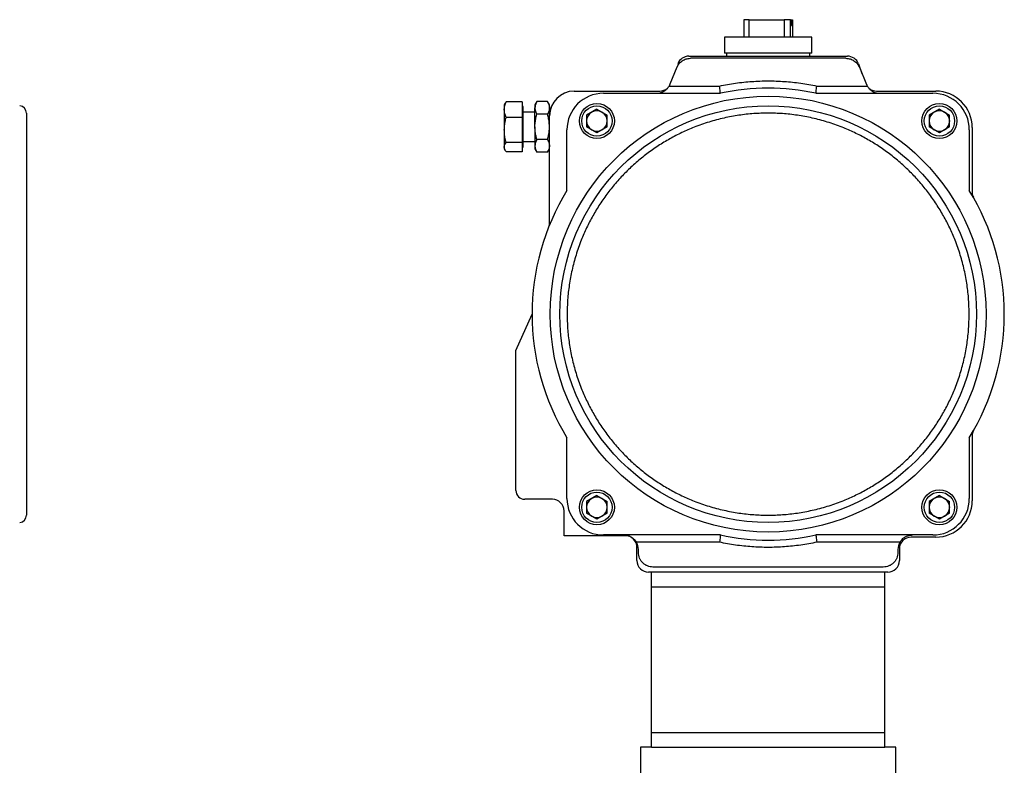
# Model space of a CAD drawing. Header units: millimetres. Extents: x 441 to 3746, y -9 to 3132.
# Tile 8 of 8: x 2964 to 3639, y 1669 to 2180. Entities that reach past the tile are written whole.
import ezdxf

# ---------------------------------------------------------------- set-up
doc = ezdxf.new("R2010")
doc.units = ezdxf.units.MM

msp = doc.modelspace()

# ---------------------------------------------------------------- linework, layer by layer
at = {"color": 7, "linetype": 'Continuous', "lineweight": 25}
for p, q in [((3460.38, 2180.24), (3460.38, 2168.24)), ((3464.14, 2180.24), (3460.38, 2180.24)), ((3464.14, 2168.24), (3464.14, 2180.24)), ((3464.14, 2180.24), (3488.1, 2180.24)), ((3488.1, 2180.24), (3488.1, 2168.24)), ((3492.33, 2180.24), (3488.1, 2180.24)), ((3492.33, 2168.24), (3492.33, 2180.24)), ((3492.33, 2180.24), (3492.91, 2180.24)), ((3492.91, 2180.24), (3492.91, 2176.24)), ((3492.91, 2180.24), (3493.15, 2180.24)), ((3492.91, 2176.24), (3493.15, 2176.24)), ((3493.15, 2176.24), (3493.15, 2180.24)), ((3493.15, 2180.24), (3493.73, 2180.24)), ((3493.73, 2180.24), (3493.73, 2168.24)), ((3447.06, 2168.24), (3447.06, 2157.24)), ((3507.06, 2168.24), (3447.06, 2168.24)), ((3507.06, 2157.24), (3507.06, 2168.24)), ((3422.66, 2155.24), (3531.45, 2155.24)), ((3507.06, 2157.24), (3447.06, 2157.24)), ((3448.56, 2157.24), (3448.56, 2155.24)), ((3505.56, 2155.24), (3505.56, 2157.24)), ((3530.39, 2153.74), (3423.72, 2153.74)), ((3538.97, 2149.97), (3541.37, 2143.38)), ((3414.49, 2147.58), (3409.63, 2135.91)), ((3539.62, 2147.58), (3544.49, 2135.89)), ((3409.63, 2135.91), (3409.05, 2134.74)), ((3409.05, 2134.74), (3443.77, 2134.74)), ((3510.34, 2134.74), (3545.06, 2134.74)), ((3344.06, 2131.24), (3402.72, 2131.24)), ((3364.06, 2129.74), (3444.3, 2129.74)), ((3509.81, 2129.74), (3590.06, 2129.74)), ((3551.39, 2131.24), (3592.06, 2131.24)), ((3296.73, 2122.91), (3296.06, 2121.74)), ((3296.06, 2121.74), (3296.06, 2118.51)), ((3297.4, 2123.88), (3296.78, 2122.88)), ((3308.26, 2123.88), (3297.4, 2123.88)), ((3308.26, 2123.88), (3308.26, 2113.14)), ((3318.4, 2124.06), (3317.06, 2121.74)), ((3317.06, 2121.74), (3317.06, 2119.73)), ((3325.72, 2124.06), (3318.4, 2124.06)), ((3327.06, 2121.74), (3325.72, 2124.06)), ((3327.06, 2119.73), (3327.06, 2121.74)), ((3296.06, 2118.51), (3296.06, 2104.57)), ((3309.06, 2120.59), (3308.26, 2120.59)), ((3309.06, 2104.74), (3309.06, 2120.59)), ((3317.06, 2116.74), (3309.06, 2116.74)), ((3317.06, 2106.74), (3317.06, 2119.73)), ((3325.72, 2115.4), (3318.4, 2115.4)), ((3327.06, 2114.24), (3327.06, 2119.73)), ((3327.24, 2116.74), (3327.06, 2116.74)), ((3327.06, 2040.59), (3327.06, 2114.24)), ((3359.56, 2118.84), (3352.54, 2114.79)), ((3352.54, 2114.79), (3352.54, 2106.69)), ((3359.56, 2118.84), (3366.57, 2114.79)), ((3366.57, 2106.69), (3366.57, 2114.79)), ((3594.56, 2118.84), (3587.54, 2114.79)), ((3587.54, 2114.79), (3587.54, 2106.69)), ((3594.56, 2118.84), (3601.57, 2114.79)), ((3601.57, 2106.69), (3601.57, 2114.79)), ((3308.26, 2113.14), (3297.4, 2113.14)), ((3308.26, 2113.14), (3308.26, 2096)), ((3296.06, 2104.57), (3296.06, 2092.8)), ((3309.06, 2092.89), (3309.06, 2104.74)), ((3317.06, 2106.74), (3317.06, 2093.75)), ((3339.06, 2063.09), (3339.06, 2104.74)), ((3359.56, 2102.64), (3352.54, 2106.69)), ((3366.57, 2106.69), (3359.56, 2102.64)), ((3594.56, 2102.64), (3587.54, 2106.69)), ((3601.57, 2106.69), (3594.56, 2102.64)), ((3615.06, 2104.74), (3615.06, 2063.09)), ((3617.06, 2106.24), (3617.06, 2061.35)), ((3308.26, 2096), (3297.4, 2096)), ((3308.26, 2096), (3308.26, 2089.6)), ((3309.06, 2096.74), (3317.06, 2096.74)), ((3325.72, 2098.08), (3318.4, 2098.08)), ((3296.06, 2092.8), (3296.06, 2091.74)), ((3296.06, 2091.74), (3296.73, 2090.57)), ((3308.26, 2089.6), (3297.4, 2089.6)), ((3308.26, 2092.89), (3309.06, 2092.89)), ((3317.06, 2093.75), (3317.06, 2091.74)), ((3317.06, 2091.74), (3318.4, 2089.42)), ((3325.72, 2089.42), (3318.4, 2089.42)), ((3325.72, 2089.42), (3327.06, 2091.74)), ((3304.06, 1953.24), (3315.06, 1978.24)), ((3304.06, 1857.24), (3304.06, 1953.24)), ((3339.06, 1851.74), (3339.06, 1893.38)), ((3615.06, 1893.38), (3615.06, 1851.74)), ((3617.06, 1895.12), (3617.06, 1850.24)), ((3329.06, 1851.24), (3310.06, 1851.24)), ((3359.56, 1853.84), (3352.54, 1849.79)), ((3359.56, 1853.84), (3366.57, 1849.79)), ((3594.56, 1853.84), (3587.54, 1849.79)), ((3594.56, 1853.84), (3601.57, 1849.79)), ((3352.54, 1849.79), (3352.54, 1841.69)), ((3366.57, 1841.69), (3366.57, 1849.79)), ((3587.54, 1849.79), (3587.54, 1841.69)), ((3601.57, 1841.69), (3601.57, 1849.79)), ((3337.06, 1826.24), (3337.06, 1843.24)), ((3359.56, 1837.64), (3352.54, 1841.69)), ((3366.57, 1841.69), (3359.56, 1837.64)), ((3594.56, 1837.64), (3587.54, 1841.69)), ((3601.57, 1841.69), (3594.56, 1837.64)), ((3379.06, 1826.24), (3337.06, 1826.24)), ((3444.3, 1826.74), (3364.06, 1826.74)), ((3590.06, 1826.74), (3509.81, 1826.74)), ((3592.06, 1825.24), (3575.06, 1825.24)), ((3443.77, 1821.74), (3386.72, 1821.74)), ((3387.06, 1809.24), (3387.06, 1818.24)), ((3567.4, 1821.74), (3510.34, 1821.74)), ((3567.06, 1817.24), (3567.06, 1809.24)), ((3388.06, 1814.74), (3388.06, 1816.74)), ((3566.06, 1816.74), (3566.06, 1814.74)), ((3556.06, 1804.74), (3398.06, 1804.74)), ((3559.06, 1801.24), (3395.06, 1801.24)), ((3397.06, 1791.24), (3397.06, 1801.24)), ((3557.06, 1791.24), (3557.06, 1801.24)), ((3397.06, 1691.24), (3397.06, 1791.24)), ((3397.06, 1791.24), (3557.06, 1791.24)), ((3557.06, 1691.24), (3557.06, 1791.24)), ((3397.06, 1681.24), (3397.06, 1691.24)), ((3397.06, 1691.24), (3557.06, 1691.24)), ((3557.06, 1681.24), (3557.06, 1691.24)), ((3389.56, 1681.24), (3389.56, 1656.24)), ((3397.06, 1681.24), (3389.56, 1681.24)), ((3397.06, 1681.24), (3557.06, 1681.24)), ((3564.56, 1681.24), (3557.06, 1681.24)), ((3564.56, 1656.24), (3564.56, 1681.24))]:
    msp.add_line(p, q, dxfattribs=at)
for centre, radius in [((3477.06, 1978.24), 149.5), ((3477.06, 1978.24), 142.88), ((3359.56, 2110.74), 12), ((3359.56, 2110.74), 10.4), ((3594.56, 2110.74), 12), ((3594.56, 2110.74), 10.4), ((3359.56, 1845.74), 12), ((3594.56, 1845.74), 12), ((3359.56, 1845.74), 10.4), ((3594.56, 1845.74), 10.4)]:
    msp.add_circle(centre, radius, dxfattribs=at)
for centre, radius, start, end in [((3422.66, 2147.24), 8, 90, 160), ((3531.45, 2147.24), 8, 20, 90), ((3553.72, 2139.74), 10, 202.61986, 210), ((3344.06, 2114.24), 17, 90, 180), ((3364.06, 2104.74), 25, 90, 180), ((3402.72, 2139.24), 8, 270, 312.30952), ((3477.06, 1978.24), 155, 77.80094, 102.19906), ((3551.39, 2139.24), 8, 227.76609, 270), ((3590.06, 2104.74), 25, 0, 90), ((3592.06, 2106.24), 25, 0, 90), ((2963.21, 2116.13), 5, 0, 85.29215), ((3359.56, 2110.74), 7.02, 120, 180), ((3359.56, 2110.74), 7.02, 60, 120), ((3359.56, 2110.74), 7.02, 0, 60), ((3594.56, 2110.74), 7.02, 120, 180), ((3594.56, 2110.74), 7.02, 60, 120), ((3594.56, 2110.74), 7.02, 0, 60), ((3359.56, 2110.74), 7.02, 180, 240), ((3359.56, 2110.74), 7.02, 300, 0), ((3594.56, 2110.74), 7.02, 180, 240), ((3594.56, 2110.74), 7.02, 300, 0), ((3359.56, 2110.74), 7.02, 240, 300), ((3594.56, 2110.74), 7.02, 240, 300), ((3477.06, 1978.24), 162, 148.41366, 211.58634), ((3477.06, 1978.24), 162, 328.41366, 31.58634), ((3623.06, 2061.35), 6, 180, 209.65185), ((3321.06, 2040.59), 6, 338.21321, 0), ((3623.06, 1895.12), 6, 150.34815, 180), ((3310.06, 1857.24), 6, 180, 270), ((3329.06, 1843.24), 8, 0, 90), ((3364.06, 1851.74), 25, 180, 270), ((3359.56, 1845.74), 7.02, 120, 180), ((3359.56, 1845.74), 7.02, 60, 120), ((3359.56, 1845.74), 7.02, 0, 60), ((3594.56, 1845.74), 7.02, 120, 180), ((3590.06, 1851.74), 25, 270, 0), ((3594.56, 1845.74), 7.02, 60, 120), ((3594.56, 1845.74), 7.02, 0, 60), ((3359.56, 1845.74), 7.02, 180, 240), ((3359.56, 1845.74), 7.02, 300, 0), ((3594.56, 1845.74), 7.02, 180, 240), ((3592.06, 1850.24), 25, 270, 0), ((3594.56, 1845.74), 7.02, 300, 0), ((2963.21, 1840.34), 5, 274.70785, 0), ((3359.56, 1845.74), 7.02, 240, 300), ((3594.56, 1845.74), 7.02, 240, 300), ((3379.06, 1818.24), 8, 0, 90), ((3477.06, 1978.24), 155, 257.80094, 282.19906), ((3575.06, 1817.24), 8, 90, 180), ((3378.06, 1816.74), 10, 0, 30), ((3576.06, 1816.74), 10, 150, 180), ((3395.06, 1809.24), 8, 180, 270), ((3559.06, 1809.24), 8, 270, 0)]:
    msp.add_arc(centre, radius, start, end, dxfattribs=at)
for points, knots in [([(3414.49, 2147.58), (3414.95, 2148.46), (3415.85, 2150.2), (3418.1, 2152.16), (3420.78, 2153.49), (3422.74, 2153.65), (3423.72, 2153.74)], [0, 0, 0, 0, 0.2499994, 0.4999991, 0.7500001, 1, 1, 1, 1]), ([(3530.39, 2153.74), (3531.37, 2153.65), (3533.33, 2153.49), (3536.01, 2152.16), (3538.26, 2150.2), (3539.17, 2148.46), (3539.62, 2147.58)], [0, 0, 0, 0, 0.2499999, 0.5000009, 0.7500006, 1, 1, 1, 1]), ([(3400.39, 2129.74), (3400.39, 2129.74), (3401.07, 2129.74), (3402.43, 2129.88), (3404.63, 2130.57), (3406.7, 2131.84), (3408.23, 2133.42), (3408.85, 2134.42), (3409.05, 2134.74)], [0, 0, 0, 0, 0.001702, 0.21046, 0.425616, 0.701117, 0.903678, 1, 1, 1, 1]), ([(3443.77, 2134.74), (3447.42, 2135.44), (3454.73, 2136.84), (3465.86, 2137.97), (3477.06, 2138.37), (3488.25, 2137.97), (3499.38, 2136.84), (3506.69, 2135.44), (3510.34, 2134.74)], [0, 0, 0, 0, 0.16619, 0.332888, 0.5, 0.667104, 0.833807, 1, 1, 1, 1]), ([(3444.3, 2129.74), (3444.3, 2129.81), (3444.28, 2129.91), (3444.22, 2130.53), (3444.13, 2131.37), (3443.98, 2132.77), (3443.84, 2134.08), (3443.77, 2134.74)], [0, 0, 0, 0, 0.241546, 0.368367, 0.49891, 0.749335, 1, 1, 1, 1]), ([(3509.81, 2129.74), (3509.82, 2129.81), (3509.83, 2129.91), (3509.89, 2130.53), (3509.98, 2131.37), (3510.13, 2132.77), (3510.27, 2134.08), (3510.34, 2134.74)], [0, 0, 0, 0, 0.241619, 0.368424, 0.498909, 0.749335, 1, 1, 1, 1]), ([(3545.06, 2134.74), (3545.55, 2134.03), (3546.61, 2132.49), (3548.54, 2131.09), (3550.45, 2130.23), (3552.11, 2129.82), (3553.21, 2129.74), (3553.72, 2129.74), (3553.72, 2129.74)], [0, 0, 0, 0, 0.217562, 0.475996, 0.65606, 0.841211, 0.998297, 1, 1, 1, 1]), ([(3296.06, 2118.51), (3296.06, 2118.64), (3296.07, 2119.6), (3296.36, 2121.42), (3297.05, 2123.05), (3297.4, 2123.88)], [0, 0, 0, 0, 0.070103, 0.530791, 1, 1, 1, 1]), ([(3318.4, 2124.06), (3318.02, 2123.35), (3317.27, 2121.94), (3317.13, 2120.47), (3317.06, 2119.73)], [0, 0, 0, 0, 0.4954587, 1, 1, 1, 1]), ([(3325.72, 2124.06), (3326.09, 2123.35), (3326.85, 2121.94), (3326.99, 2120.47), (3327.06, 2119.73)], [0, 0, 0, 0, 0.495459, 1, 1, 1, 1]), ([(2968.21, 2116.13), (2968.21, 2116.06), (2968.21, 2115.92), (2968.21, 2114.78), (2968.21, 2112.89), (2968.21, 2110.15), (2968.21, 2106.76), (2968.21, 2102.86), (2968.21, 2098.59), (2968.21, 2093.73), (2968.21, 2088.29), (2968.21, 2082.31), (2968.21, 2075.82), (2968.21, 2068.87), (2968.21, 2061.5), (2968.21, 2053.78), (2968.21, 2045.76), (2968.21, 2037.51), (2968.21, 2028.54), (2968.21, 2018.88), (2968.21, 2008.61), (2968.21, 1998.36), (2968.21, 1988.25), (2968.21, 1981.55), (2968.21, 1978.24)], [0, 0, 0, 0, 0.04582, 0.092802, 0.140878, 0.189965, 0.239974, 0.282514, 0.325404, 0.368618, 0.41229, 0.456092, 0.5, 0.543905, 0.587708, 0.631382, 0.674594, 0.717484, 0.760026, 0.810033, 0.85912, 0.907195, 0.954179, 1, 1, 1, 1]), ([(3297.4, 2113.14), (3297.02, 2114.01), (3296.27, 2115.77), (3296.13, 2117.59), (3296.06, 2118.51)], [0, 0, 0, 0, 0.495458, 1, 1, 1, 1]), ([(3317.06, 2119.73), (3317.06, 2119.62), (3317.07, 2118.85), (3317.36, 2117.38), (3318.05, 2116.06), (3318.4, 2115.4)], [0, 0, 0, 0, 0.0701036, 0.5307937, 1, 1, 1, 1]), ([(3317.06, 2106.74), (3317.08, 2107.52), (3317.13, 2109.38), (3317.57, 2112.28), (3318.12, 2114.36), (3318.4, 2115.4)], [0, 0, 0, 0, 0.268403, 0.63237, 1, 1, 1, 1]), ([(3327.06, 2119.73), (3327.05, 2119.62), (3327.04, 2118.85), (3326.75, 2117.38), (3326.06, 2116.06), (3325.72, 2115.4)], [0, 0, 0, 0, 0.070104, 0.530794, 1, 1, 1, 1]), ([(3327.06, 2106.74), (3327.03, 2107.52), (3326.98, 2109.38), (3326.54, 2112.28), (3325.99, 2114.36), (3325.72, 2115.4)], [0, 0, 0, 0, 0.268403, 0.63237, 1, 1, 1, 1]), ([(3614.95, 1978.24), (3614.88, 1981.55), (3614.74, 1988.25), (3613.59, 1998.36), (3611.71, 2008.6), (3608.97, 2018.88), (3605.58, 2028.54), (3601.68, 2037.51), (3597.41, 2045.76), (3592.54, 2053.78), (3587.11, 2061.5), (3581.13, 2068.87), (3574.64, 2075.82), (3567.69, 2082.31), (3560.32, 2088.29), (3552.6, 2093.73), (3544.58, 2098.59), (3536.33, 2102.86), (3527.36, 2106.76), (3517.7, 2110.15), (3507.42, 2112.88), (3497.18, 2114.78), (3487.07, 2115.89), (3477.06, 2116.25), (3467.05, 2115.89), (3456.93, 2114.78), (3446.69, 2112.88), (3436.41, 2110.15), (3426.75, 2106.76), (3417.78, 2102.86), (3409.53, 2098.59), (3401.51, 2093.73), (3393.79, 2088.29), (3386.42, 2082.31), (3379.47, 2075.82), (3372.98, 2068.87), (3367, 2061.5), (3361.57, 2053.78), (3356.71, 2045.76), (3352.44, 2037.51), (3348.53, 2028.54), (3345.14, 2018.88), (3342.41, 2008.61), (3340.52, 1998.36), (3339.37, 1988.25), (3339.23, 1981.55), (3339.16, 1978.24)], [0, 0, 0, 0, 0.02291, 0.046401, 0.070439, 0.094982, 0.119987, 0.141257, 0.162702, 0.184309, 0.206145, 0.228046, 0.25, 0.271953, 0.293854, 0.315691, 0.337297, 0.358742, 0.380013, 0.405017, 0.42956, 0.453598, 0.477089, 0.5, 0.52291, 0.546401, 0.570439, 0.594982, 0.619987, 0.641257, 0.662702, 0.684309, 0.706145, 0.728046, 0.75, 0.771953, 0.793854, 0.815691, 0.837297, 0.858742, 0.880013, 0.905017, 0.92956, 0.953598, 0.97709, 1, 1, 1, 1]), ([(3296.06, 2104.57), (3296.07, 2105.28), (3296.12, 2107.08), (3296.54, 2109.96), (3297.11, 2112.08), (3297.4, 2113.14)], [0, 0, 0, 0, 0.244135, 0.62001, 1, 1, 1, 1]), ([(3297.4, 2096), (3297.22, 2096.64), (3296.75, 2098.34), (3296.19, 2101.2), (3296.1, 2103.44), (3296.06, 2104.57)], [0, 0, 0, 0, 0.226604, 0.610822, 1, 1, 1, 1]), ([(3318.4, 2098.08), (3318.2, 2098.8), (3317.72, 2100.58), (3317.18, 2103.47), (3317.1, 2105.64), (3317.06, 2106.74)], [0, 0, 0, 0, 0.257239, 0.626375, 1, 1, 1, 1]), ([(3325.72, 2098.08), (3325.91, 2098.8), (3326.39, 2100.58), (3326.93, 2103.47), (3327.01, 2105.64), (3327.06, 2106.74)], [0, 0, 0, 0, 0.257239, 0.626375, 1, 1, 1, 1]), ([(3296.06, 2092.8), (3296.06, 2092.88), (3296.07, 2093.45), (3296.36, 2094.53), (3297.05, 2095.51), (3297.4, 2096)], [0, 0, 0, 0, 0.070104, 0.530792, 1, 1, 1, 1]), ([(3318.4, 2098.08), (3318.02, 2097.37), (3317.27, 2095.95), (3317.13, 2094.49), (3317.06, 2093.75)], [0, 0, 0, 0, 0.495457, 1, 1, 1, 1]), ([(3325.72, 2098.08), (3326.09, 2097.37), (3326.85, 2095.95), (3326.99, 2094.49), (3327.06, 2093.75)], [0, 0, 0, 0, 0.495457, 1, 1, 1, 1]), ([(3297.4, 2089.6), (3297.02, 2090.12), (3296.27, 2091.17), (3296.13, 2092.25), (3296.06, 2092.8)], [0, 0, 0, 0, 0.495458, 1, 1, 1, 1]), ([(3317.06, 2093.75), (3317.06, 2093.64), (3317.07, 2092.87), (3317.36, 2091.4), (3318.05, 2090.08), (3318.4, 2089.42)], [0, 0, 0, 0, 0.070104, 0.53079, 1, 1, 1, 1]), ([(3327.06, 2093.75), (3327.05, 2093.64), (3327.04, 2092.87), (3326.75, 2091.4), (3326.06, 2090.08), (3325.72, 2089.42)], [0, 0, 0, 0, 0.070104, 0.530791, 1, 1, 1, 1]), ([(2968.21, 1978.24), (2968.21, 1974.93), (2968.21, 1968.23), (2968.21, 1958.11), (2968.21, 1947.87), (2968.21, 1937.59), (2968.21, 1927.94), (2968.21, 1918.96), (2968.21, 1910.71), (2968.21, 1902.69), (2968.21, 1894.97), (2968.21, 1887.6), (2968.21, 1880.65), (2968.21, 1874.17), (2968.21, 1868.18), (2968.21, 1862.75), (2968.21, 1857.89), (2968.21, 1853.62), (2968.21, 1849.71), (2968.21, 1846.32), (2968.21, 1843.59), (2968.21, 1841.7), (2968.21, 1840.55), (2968.21, 1840.41), (2968.21, 1840.34)], [0, 0, 0, 0, 0.0458201, 0.0928023, 0.1408776, 0.1899649, 0.239974, 0.2825142, 0.3254035, 0.3686177, 0.4122896, 0.4560922, 0.4999999, 0.5439055, 0.5877082, 0.6313823, 0.6745944, 0.7174837, 0.760026, 0.8100335, 0.85912, 0.9071953, 0.9541787, 1, 1, 1, 1]), ([(3339.16, 1978.24), (3339.23, 1974.93), (3339.37, 1968.23), (3340.52, 1958.11), (3342.41, 1947.87), (3345.14, 1937.59), (3348.53, 1927.94), (3352.44, 1918.96), (3356.71, 1910.71), (3361.57, 1902.69), (3367, 1894.97), (3372.98, 1887.6), (3379.47, 1880.65), (3386.42, 1874.17), (3393.79, 1868.18), (3401.51, 1862.75), (3409.53, 1857.89), (3417.78, 1853.62), (3426.75, 1849.71), (3436.41, 1846.32), (3446.69, 1843.59), (3456.93, 1841.69), (3467.05, 1840.58), (3477.06, 1840.22), (3487.06, 1840.58), (3497.18, 1841.69), (3507.42, 1843.59), (3517.7, 1846.32), (3527.36, 1849.71), (3536.33, 1853.62), (3544.58, 1857.89), (3552.6, 1862.75), (3560.32, 1868.18), (3567.69, 1874.17), (3574.64, 1880.65), (3581.13, 1887.6), (3587.11, 1894.97), (3592.54, 1902.69), (3597.41, 1910.71), (3601.68, 1918.96), (3605.58, 1927.94), (3608.97, 1937.59), (3611.71, 1947.87), (3613.59, 1958.11), (3614.74, 1968.23), (3614.88, 1974.93), (3614.95, 1978.24)], [0, 0, 0, 0, 0.02291, 0.046401, 0.070439, 0.094982, 0.119987, 0.141257, 0.162702, 0.184309, 0.206145, 0.228046, 0.25, 0.271953, 0.293854, 0.315691, 0.337297, 0.358742, 0.380013, 0.405017, 0.42956, 0.453598, 0.477089, 0.5, 0.52291, 0.546401, 0.570439, 0.594983, 0.619987, 0.641257, 0.662702, 0.684309, 0.706145, 0.728046, 0.75, 0.771953, 0.793854, 0.815691, 0.837297, 0.858742, 0.880013, 0.905017, 0.92956, 0.953598, 0.97709, 1, 1, 1, 1]), ([(3378.06, 1826.74), (3378.06, 1826.74), (3378.75, 1826.74), (3380.11, 1826.6), (3382.31, 1825.9), (3384.37, 1824.63), (3385.9, 1823.05), (3386.52, 1822.06), (3386.72, 1821.74)], [0, 0, 0, 0, 0.0017019, 0.2137631, 0.4256194, 0.7011169, 0.9036777, 1, 1, 1, 1]), ([(3444.3, 1826.74), (3444.3, 1826.67), (3444.28, 1826.57), (3444.22, 1825.94), (3444.13, 1825.11), (3443.98, 1823.7), (3443.84, 1822.39), (3443.77, 1821.74)], [0, 0, 0, 0, 0.241292, 0.36796, 0.49833, 0.748991, 1, 1, 1, 1]), ([(3509.81, 1826.74), (3509.82, 1826.67), (3509.83, 1826.57), (3509.89, 1825.94), (3509.98, 1825.11), (3510.13, 1823.7), (3510.27, 1822.39), (3510.34, 1821.74)], [0, 0, 0, 0, 0.241355, 0.368006, 0.49833, 0.748992, 1, 1, 1, 1]), ([(3567.4, 1821.74), (3567.88, 1822.44), (3568.94, 1823.99), (3570.88, 1825.38), (3572.79, 1826.25), (3574.44, 1826.65), (3575.54, 1826.74), (3576.05, 1826.74), (3576.06, 1826.74)], [0, 0, 0, 0, 0.217562, 0.475996, 0.65606, 0.841211, 0.998297, 1, 1, 1, 1]), ([(3510.34, 1821.74), (3506.69, 1821.04), (3499.38, 1819.64), (3488.25, 1818.51), (3477.06, 1818.1), (3465.86, 1818.51), (3454.73, 1819.64), (3447.42, 1821.04), (3443.77, 1821.74)], [0, 0, 0, 0, 0.16619, 0.332888, 0.5, 0.667104, 0.833807, 1, 1, 1, 1]), ([(3398.06, 1804.74), (3397.4, 1804.77), (3396.09, 1804.85), (3394.2, 1805.44), (3392.46, 1806.37), (3390.94, 1807.62), (3389.69, 1809.15), (3388.76, 1810.89), (3388.17, 1812.77), (3388.09, 1814.08), (3388.06, 1814.74)], [0, 0, 0, 0, 0.125, 0.25, 0.375001, 0.500002, 0.625, 0.750002, 0.875002, 1, 1, 1, 1]), ([(3566.06, 1814.74), (3566.02, 1814.08), (3565.94, 1812.77), (3565.35, 1810.89), (3564.43, 1809.15), (3563.17, 1807.62), (3561.65, 1806.37), (3559.91, 1805.44), (3558.02, 1804.85), (3556.71, 1804.77), (3556.06, 1804.74)], [0, 0, 0, 0, 0.124998, 0.249998, 0.375, 0.499998, 0.624999, 0.75, 0.875, 1, 1, 1, 1])]:
    msp.add_open_spline(points, degree=3, knots=knots, dxfattribs=at)

doc.saveas('drawing.dxf')
